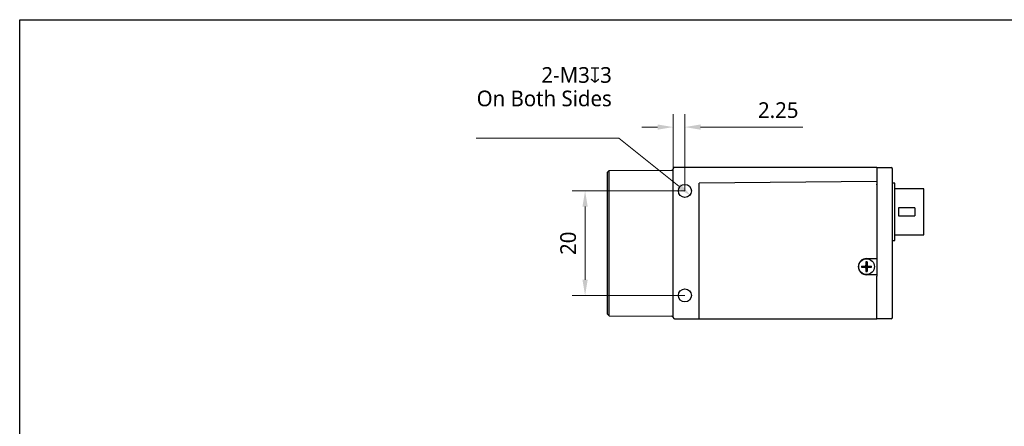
# Model space of a CAD drawing. Header units: millimetres. Extents: x 74 to 371, y 81 to 291.
# Tile 2 of 3: x 74 to 263, y 213 to 291. Entities that reach past the tile are written whole.
import ezdxf

# ---------------------------------------------------------------- set-up
doc = ezdxf.new("R2010")
doc.units = ezdxf.units.MM
doc.header["$LTSCALE"] = 16.335
doc.header["$PDMODE"] = 3
doc.header["$PDSIZE"] = 8
doc.layers.get('0').update_dxf_attribs({"linetype": 'CONTINUOUS'})
doc.layers.get('Defpoints').update_dxf_attribs({"linetype": 'CONTINUOUS'})
for name, color, linetype in [('00_COMPONENTS', 7, 'CONTINUOUS'), ('ASM_DXF_DIMENSION', 7, 'CONTINUOUS'), ('D-01-35-26-0DXF_CONTINUOUS_LINE', 7, 'CONTINUOUS')]:
    doc.layers.add(name, color=color, linetype=linetype)
doc.styles.get("Standard").update_dxf_attribs({"font": 'Roboto-Regular.ttf'})
doc.dimstyles.new('DIMSTYLE_1', dxfattribs={"dimtxt": 3, "dimasz": 3, "dimexe": 2.5, "dimexo": 0, "dimgap": 0.75, "dimtad": 1, "dimdsep": 46, "dimtxsty": 'STANDARD', "dimblk": '_FILLED', "dimcen": 0.09, "dimclrd": 8, "dimclre": 8, "dimclrt": 7, "dimadec": 0, "dimazin": 0, "dimtp": 0.001, "dimtm": 0.001, "dimtfac": 1, "dimtofl": 0, "dimtmove": 0, "dimatfit": 3, "dimldrblk": '_FILLED', "dimfxl": 1, "dimtolj": 1, "dimlwd": 9, "dimlwe": 9, "dimarcsym": 0})
doc.dimstyles.new('DIMSTYLE_2', dxfattribs={"dimtxt": 3, "dimasz": 3, "dimexe": 2.5, "dimexo": 0, "dimtad": 1, "dimdec": 3, "dimdsep": 46, "dimtxsty": 'STANDARD', "dimblk": '_FILLED', "dimcen": 0.09, "dimclrd": 8, "dimclre": 8, "dimclrt": 7, "dimadec": 0, "dimazin": 0, "dimtp": 0.001, "dimtm": 0.001, "dimtfac": 1, "dimtdec": 3, "dimtmove": 0, "dimatfit": 2, "dimldrblk": '_FILLED', "dimfxl": 1, "dimtolj": 1, "dimlwd": 9, "dimlwe": 9, "dimarcsym": 0})

# ---------------------------------------------------------------- blocks, each defined once
blk = doc.blocks.new('_FILLED')
at = {"color": 0, "linetype": 'ByBlock'}
blk.add_solid([(0, 0), (-1, 0.167), (-1, -0.167)], dxfattribs=at)
blk = doc.blocks.new('*D223')
at = {"layer": 'D-01-35-26-0DXF_CONTINUOUS_LINE', "color": 8, "linetype": 'Continuous', "lineweight": 9}
for p, q in [((199.35, 261.95), (199.35, 272.47)), ((201.6, 257.75), (201.6, 272.47)), ((196.35, 269.97), (193.35, 269.97)), ((204.6, 269.97), (224.19, 269.97))]:
    blk.add_line(p, q, dxfattribs=at)
at = {"layer": 'Defpoints', "color": 0}
for p in [(201.6, 269.97), (199.35, 261.95), (201.6, 257.75)]:
    blk.add_point(p, dxfattribs=at)
at = {"layer": 'D-01-35-26-0DXF_CONTINUOUS_LINE', "color": 8, "linetype": 'ByBlock', "lineweight": 9, "xscale": 3, "yscale": 3, "zscale": 3}
blk.add_blockref('_FILLED', (199.35, 269.97), dxfattribs=at)
at = {"layer": 'D-01-35-26-0DXF_CONTINUOUS_LINE', "color": 8, "linetype": 'ByBlock', "lineweight": 9, "xscale": 3, "yscale": 3, "zscale": 3, "rotation": 180}
blk.add_blockref('_FILLED', (201.6, 269.97), dxfattribs=at)
at = {"layer": 'D-01-35-26-0DXF_CONTINUOUS_LINE', "color": 7, "lineweight": 30, "insert": (215.58, 274.72), "char_height": 3, "attachment_point": 1, "line_spacing_factor": 0.9}
blk.add_mtext('\\A1;2.25', dxfattribs=at)
blk = doc.blocks.new('*D224')
at = {"layer": 'D-01-35-26-0DXF_CONTINUOUS_LINE', "color": 8, "linetype": 'Continuous', "lineweight": 9}
for p, q in [((201.6, 257.75), (179.99, 257.75)), ((182.49, 240.75), (182.49, 254.75)), ((201.6, 237.75), (179.99, 237.75))]:
    blk.add_line(p, q, dxfattribs=at)
at = {"layer": 'Defpoints', "color": 0}
for p in [(182.49, 257.75), (201.6, 257.75), (201.6, 237.75)]:
    blk.add_point(p, dxfattribs=at)
at = {"layer": 'D-01-35-26-0DXF_CONTINUOUS_LINE', "color": 8, "linetype": 'ByBlock', "lineweight": 9, "xscale": 3, "yscale": 3, "zscale": 3}
for p, rotation in [((182.49, 257.75), 90), ((182.49, 237.75), 270)]:
    blk.add_blockref('_FILLED', p, dxfattribs=dict(at, rotation=rotation))
at = {"layer": 'D-01-35-26-0DXF_CONTINUOUS_LINE', "color": 7, "lineweight": 30, "insert": (177.74, 247.73), "char_height": 3, "attachment_point": 2, "rotation": 90, "line_spacing_factor": 0.9}
blk.add_mtext('\\A1;20', dxfattribs=at)
blk = doc.blocks.new('*D230')
at = {"layer": 'ASM_DXF_DIMENSION', "color": 8, "linetype": 'Continuous', "lineweight": 9}
for p in [(161.67, 267.83), (200.43, 258.69)]:
    blk.add_line(p, (188.97, 267.83), dxfattribs=at)
at = {"layer": 'Defpoints', "color": 0}
for p in [(200.43, 258.69), (202.78, 256.82)]:
    blk.add_point(p, dxfattribs=at)
at = {"layer": 'ASM_DXF_DIMENSION', "color": 8, "linetype": 'ByBlock', "lineweight": 9, "xscale": 3, "yscale": 3, "zscale": 3, "rotation": 321.4340980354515}
blk.add_blockref('_FILLED', (202.78, 256.82), dxfattribs=at)
at = {"layer": 'ASM_DXF_DIMENSION', "color": 7, "lineweight": 15, "insert": (187.6, 281.45), "char_height": 3, "attachment_point": 3, "line_spacing_factor": 0.9}
blk.add_mtext('\\A1;2-M3{\\Fgdt|c0;x}3\\POn Both Sides\\P ', dxfattribs=at)

msp = doc.modelspace()

# ---------------------------------------------------------------- linework, layer by layer
at = {"color": 7}
for p, q in [((74.269, 80.5219), (74.269, 290.5219)), ((74.269, 290.5219), (371.269, 290.5219))]:
    msp.add_line(p, q, dxfattribs=at)
for p, q in [((242.5034, 254.5049), (242.5034, 253.0049)), ((199.3534, 245.7699), (199.3534, 249.7393))]:
    msp.add_line(p, q)
for centre, radius, start, end in [((240.9431, 261.8252), 0.4211, 13.311611, 74.361821), ((240.9873, 233.6341), 0.3686, 286.163991, 353.489288)]:
    msp.add_arc(centre, radius, start, end)
at = {"layer": '00_COMPONENTS', "color": 7}
for p, q in [((199.3537, 261.9689), (199.3536, 261.966)), ((199.3537, 261.9692), (199.3537, 261.9689)), ((199.3538, 261.9711), (199.3538, 261.9698)), ((199.3539, 261.9721), (199.3539, 261.9717)), ((199.3565, 261.9975), (199.3571, 262.0019)), ((199.3566, 261.9987), (199.3565, 261.998)), ((199.3585, 262.0098), (199.3578, 262.0057)), ((199.3602, 262.0181), (199.3593, 262.0139)), ((199.3617, 262.0246), (199.36, 262.0171)), ((199.3639, 262.0333), (199.3617, 262.0246)), ((199.3648, 262.0367), (199.3623, 262.0271)), ((199.364, 262.0335), (199.3623, 262.0271)), ((199.3694, 262.0514), (199.3681, 262.0472)), ((199.3756, 262.0679), (199.3709, 262.0555)), ((199.3725, 262.0598), (199.3709, 262.0556)), ((199.3715, 262.0574), (199.3709, 262.0556)), ((199.3711, 262.056), (199.3709, 262.0555)), ((199.3788, 262.0754), (199.3747, 262.0657)), ((199.3793, 262.0767), (199.3775, 262.0724)), ((199.3969, 262.1102), (199.3944, 262.106)), ((199.4167, 262.1389), (199.4136, 262.1349)), ((199.4449, 262.1703), (199.4393, 262.1647)), ((199.4643, 262.1875), (199.4449, 262.1703)), ((199.4862, 262.2037), (199.474, 262.1951)), ((199.511, 262.2186), (199.4986, 262.2115)), ((199.6007, 262.2499), (199.6285, 262.2535)), ((199.6285, 262.2535), (199.6118, 262.2517)), ((199.6534, 262.2546), (199.6334, 262.2539)), ((238.3534, 262.2546), (199.6523, 262.2546)), ((199.6689, 262.2546), (199.6525, 262.2546)), ((199.6588, 262.2545), (199.6534, 262.2546)), ((238.3529, 262.2542), (240.3617, 262.2367)), ((238.3534, 262.2546), (238.3534, 259.5513)), ((240.3617, 262.2367), (241.0548, 262.2307)), ((241.0548, 262.2307), (241.0566, 262.2307)), ((186.7734, 261.3448), (187.0734, 261.6474)), ((186.7734, 234.1644), (186.7734, 261.3448)), ((187.0734, 261.6474), (199.064, 261.752)), ((187.0734, 233.8617), (187.0734, 261.6474)), ((199.3533, 261.9516), (199.3533, 261.9486)), ((199.3534, 249.7393), (199.3534, 261.9399)), ((241.3529, 261.9221), (241.353, 261.9162)), ((241.353, 261.9162), (241.353, 261.9175)), ((241.3536, 233.5923), (241.353, 261.9162)), ((238.3534, 259.5513), (204.3534, 259.2546)), ((204.3534, 258.6346), (204.3534, 259.2546)), ((204.3534, 233.2546), (204.3534, 258.6346)), ((238.3534, 258.9313), (238.3526, 259.022)), ((238.353, 259.5513), (238.353, 258.9739)), ((238.3534, 258.9313), (238.3534, 245.0932)), ((241.8034, 259.2549), (241.353, 259.2549)), ((241.8034, 248.2549), (241.8034, 259.2549)), ((247.3034, 258.1799), (241.8034, 258.1799)), ((247.3034, 249.3299), (247.3034, 258.1799)), ((245.6034, 254.5049), (242.5034, 254.5049)), ((245.6034, 254.5049), (245.6034, 253.0049)), ((242.5034, 253.0049), (245.6034, 253.0049)), ((241.8034, 249.3299), (247.3034, 249.3299)), ((241.3533, 248.2549), (241.8034, 248.2549)), ((199.3534, 233.5956), (199.3534, 245.7699)), ((238.3534, 245.0932), (238.3534, 241.4159)), ((241.3533, 246.7049), (241.3533, 246.7044)), ((235.4021, 243.3541), (236.0534, 243.3541)), ((235.4021, 243.1541), (236.0534, 243.1541)), ((236.5119, 243.0955), (236.1948, 243.4127)), ((236.1948, 243.0955), (236.5119, 243.4127)), ((236.2534, 244.2054), (236.2534, 243.5541)), ((236.2534, 243.3541), (236.4534, 243.3541)), ((236.2534, 243.1541), (236.2534, 243.3541)), ((236.2534, 243.2541), (236.4534, 243.2541)), ((236.2534, 243.1541), (236.4534, 243.1541)), ((236.3534, 244.8046), (238.3534, 244.8046)), ((236.3534, 243.1541), (236.3534, 243.3541)), ((236.4534, 244.2054), (236.4534, 243.5541)), ((236.4534, 243.1541), (236.4534, 243.3541)), ((236.6534, 243.3541), (237.3047, 243.3541)), ((236.6534, 243.1541), (237.3047, 243.1541)), ((236.2534, 242.9541), (236.2534, 242.3028)), ((238.3534, 241.7046), (236.3534, 241.7046)), ((236.4534, 242.9541), (236.4534, 242.3028)), ((238.3534, 233.2546), (238.3534, 241.4159)), ((186.7734, 234.1644), (187.0734, 233.8617)), ((187.0734, 233.8617), (199.0722, 233.757)), ((199.6515, 233.2956), (204.3534, 233.2546)), ((204.3534, 233.2546), (238.3534, 233.2546)), ((240.3623, 233.2717), (238.3536, 233.2542)), ((241.053, 233.2778), (240.3623, 233.2717)), ((241.0562, 233.2779), (241.053, 233.2778)), ((241.0571, 233.2779), (241.065, 233.2781)), ((241.0627, 233.278), (241.0633, 233.2781)), ((241.0633, 233.2781), (241.0651, 233.2781)), ((241.0651, 233.2781), (241.0661, 233.2782)), ((241.0659, 233.2782), (241.0681, 233.2782)), ((241.0754, 233.2787), (241.0844, 233.2794))]:
    msp.add_line(p, q, dxfattribs=at)
for points in [[(199.3546, 261.9814), (199.354, 261.9741), (199.3536, 261.9673), (199.3534, 261.9607), (199.3533, 261.9528), (199.3533, 261.9516)], [(199.3543, 261.9773), (199.3541, 261.9749), (199.354, 261.9731)], [(199.3565, 261.9975), (199.3559, 261.9935), (199.3554, 261.9894), (199.355, 261.9855), (199.3546, 261.9817), (199.3543, 261.9785)], [(199.3626, 262.0283), (199.3609, 262.0214), (199.3594, 262.0145), (199.3581, 262.0076), (199.3571, 262.0016)], [(199.3736, 262.0628), (199.371, 262.0559), (199.3686, 262.049), (199.3664, 262.0421), (199.3639, 262.0333)], [(199.3667, 262.043), (199.3655, 262.0389), (199.3643, 262.0347)], [(199.3792, 262.0764), (199.3763, 262.0696), (199.3735, 262.0627)], [(199.384, 262.0867), (199.381, 262.0803), (199.3783, 262.0742)], [(199.4267, 262.1511), (199.4172, 262.1395), (199.4086, 262.128), (199.401, 262.1168), (199.3944, 262.106), (199.3886, 262.0956), (199.3834, 262.0854), (199.3788, 262.0754)], [(199.3891, 262.0966), (199.3856, 262.0899), (199.3823, 262.0832)], [(199.3951, 262.1072), (199.3911, 262.1001), (199.3874, 262.0933)], [(199.4049, 262.1226), (199.4006, 262.1162), (199.3966, 262.1097), (199.3928, 262.1032)], [(199.4106, 262.1308), (199.4077, 262.1267), (199.4049, 262.1226), (199.4021, 262.1185), (199.3995, 262.1143)], [(199.4099, 262.1298), (199.4045, 262.122), (199.3995, 262.1145)], [(199.4235, 262.1473), (199.4186, 262.1413), (199.4138, 262.1352), (199.4092, 262.1289)], [(199.4293, 262.154), (199.4223, 262.1459), (199.4159, 262.1378)], [(199.4301, 262.1549), (199.4266, 262.1509), (199.4232, 262.147)], [(199.4387, 262.1641), (199.4376, 262.163), (199.4267, 262.1511)], [(199.4393, 262.1647), (199.4339, 262.1591), (199.4286, 262.1533)], [(199.4449, 262.1703), (199.4368, 262.1622), (199.4293, 262.154)], [(199.4411, 262.1665), (199.4373, 262.1627), (199.4336, 262.1588)], [(199.5159, 262.2212), (199.5005, 262.2127), (199.483, 262.2015), (199.4643, 262.1875)], [(199.5638, 262.2409), (199.5499, 262.2362), (199.5367, 262.2309), (199.5235, 262.225), (199.511, 262.2186)], [(199.5554, 262.2381), (199.5425, 262.2333), (199.5293, 262.2277), (199.5159, 262.2212)], [(199.6033, 262.2504), (199.5992, 262.2496), (199.5951, 262.2489), (199.5908, 262.248), (199.5864, 262.247), (199.5819, 262.2459), (199.5772, 262.2447), (199.5723, 262.2434)], [(199.6334, 262.2539), (199.6054, 262.2507), (199.5808, 262.2457)], [(199.6118, 262.2517), (199.5961, 262.249), (199.5812, 262.2458)], [(199.6191, 262.2526), (199.6152, 262.2521), (199.6113, 262.2516), (199.6074, 262.251), (199.6033, 262.2504)], [(199.6333, 262.2539), (199.63, 262.2537), (199.6265, 262.2534), (199.6228, 262.253)], [(199.6534, 262.2546), (199.649, 262.2545), (199.6428, 262.2544), (199.6373, 262.2541), (199.6334, 262.2539)], [(199.3527, 233.5901), (199.3527, 233.5886), (199.353, 233.5782), (199.3537, 233.5662), (199.3551, 233.5527), (199.3574, 233.5378), (199.3606, 233.5225)], [(199.3606, 233.5225), (199.3646, 233.5073), (199.3697, 233.4918), (199.3757, 233.4762), (199.3828, 233.4605), (199.3911, 233.4449), (199.4004, 233.4296), (199.4108, 233.4147), (199.4223, 233.4002), (199.4348, 233.3863), (199.4482, 233.3732), (199.4626, 233.3608), (199.4779, 233.3493), (199.494, 233.3388), (199.511, 233.3292), (199.5287, 233.3207), (199.547, 233.3133), (199.5659, 233.3072), (199.5853, 233.3023), (199.605, 233.2987), (199.625, 233.2965), (199.6451, 233.2957)], [(241.0681, 233.2782), (241.0696, 233.2783), (241.0715, 233.2784), (241.0744, 233.2786), (241.0754, 233.2787)], [(241.0807, 233.2791), (241.088, 233.2798), (241.09, 233.2801)]]:
    msp.add_lwpolyline(points, dxfattribs=at)
for centre, radius in [((201.6034, 257.7546), 1.25), ((236.3534, 243.2541), 1.5), ((201.6034, 237.7546), 1.25)]:
    msp.add_circle(centre, radius, dxfattribs=at)
for centre, radius, start, end in [((199.0614, 262.052), 0.3, 270.5, 350.651555), ((199.6467, 261.9549), 0.2933, 176.141126, 177.756356), ((236.3534, 243.2546), 1.55, 90.00003, 270), ((239.3558, 243.2541), 3.955, 178.551151, 181.448849), ((236.0534, 243.5541), 0.2, 270, 0), ((236.0534, 242.9541), 0.2, 0, 90), ((236.3534, 240.2521), 3.9545, 88.551064, 91.448936), ((236.6534, 243.5541), 0.2, 180, 270), ((236.6534, 242.9541), 0.2, 90, 180), ((233.3509, 243.2541), 3.955, 358.551151, 1.448849), ((236.3534, 246.2561), 3.9545, 268.551064, 271.448936), ((199.0696, 233.457), 0.3, 15.35207, 89.5)]:
    msp.add_arc(centre, radius, start, end, dxfattribs=at)

# ---------------------------------------------------------------- dimensions: what is measured, and where the dimension line sits
at = {"layer": 'ASM_DXF_DIMENSION', "color": 7, "linetype": 'Continuous', "lineweight": 15}
dim = msp.add_diameter_dim_2p(p1=(200.4306, 258.6897), p2=(202.7762, 256.8195), text='2-M3{\\Fgdt|c0;x}3\\POn Both Sides\\P ', dimstyle='DIMSTYLE_2', override={"dimtoh": 1, "dimpost": '<>', "dimtxsty": 'STANDARD', "dimtofl": 0, "dimatfit": 3, "dimldrblk": '_FILLED'}, dxfattribs=at)
dim.commit()
dim.dimension.update_dxf_attribs({"geometry": '*D230', "text_midpoint": (174.6356, 267.8273), "dimtype": 163})
at = {"layer": 'D-01-35-26-0DXF_CONTINUOUS_LINE', "color": 7, "linetype": 'Continuous', "lineweight": 30}
dim = msp.add_linear_dim(base=(201.6034, 269.9738), p1=(199.3534, 261.9546), p2=(201.6034, 257.7546), dimstyle='DIMSTYLE_1', override={"dimtxsty": 'STANDARD', "dimldrblk": '_FILLED'}, dxfattribs=at)
dim.commit()
dim.dimension.update_dxf_attribs({"geometry": '*D223', "text_midpoint": (219.5084, 269.9738), "dimtype": 160})
dim = msp.add_linear_dim(base=(182.4876, 257.7546), p1=(201.6034, 237.7546), p2=(201.6034, 257.7546), angle=90, dimstyle='DIMSTYLE_1', override={"dimtxsty": 'STANDARD', "dimldrblk": '_FILLED'}, dxfattribs=at)
dim.commit()
dim.dimension.update_dxf_attribs({"geometry": '*D224', "text_midpoint": (182.4876, 247.7282), "dimtype": 160})

doc.saveas('drawing.dxf')
